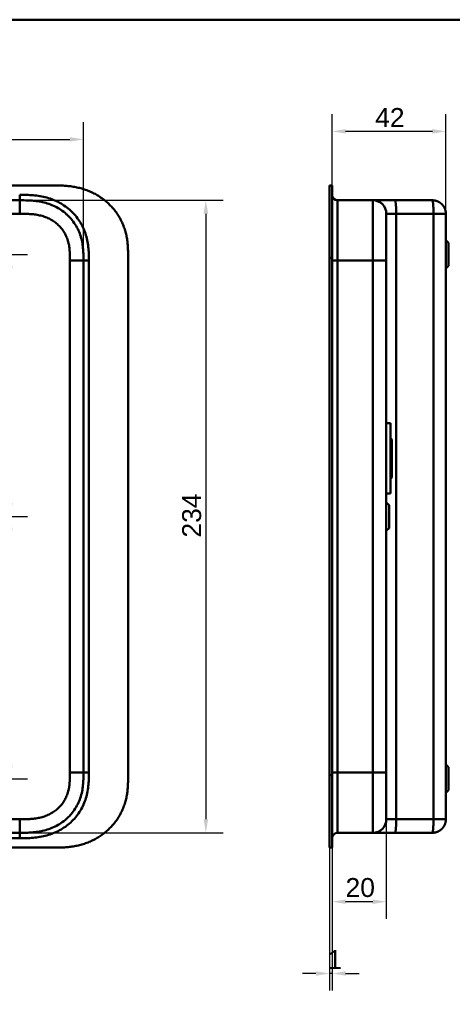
# Model space of a CAD drawing. Header units: millimetres. Extents: x 20 to 833, y 20 to 574.
# Tile 7 of 12: x 279 to 439, y 210 to 574. Entities that reach past the tile are written whole.
import ezdxf

# ---------------------------------------------------------------- set-up
doc = ezdxf.new("R2010")
doc.units = ezdxf.units.MM
doc.header["$LTSCALE"] = 2
for name, color, linetype, lineweight in [('Bemaßungen(DIN)', 7, 'Continuous', 25), ('Sichtbare Kanten(DIN)', 7, 'Continuous', 50), ('Sichtbare tangentiale Kanten(DIN)', 7, 'Continuous', 50), ('Skizziergeometrie(DIN)', 7, 'Continuous', 50)]:
    doc.layers.add(name, color=color, linetype=linetype, lineweight=lineweight)
doc.styles.add('STANDARD-DIN~0', font='arial.ttf')
doc.dimstyles.new('CAD-LAN', dxfattribs={"dimscale": 2, "dimtxt": 3.5, "dimasz": 2.5, "dimexe": 3.175, "dimexo": 0, "dimgap": 0.8, "dimtad": 1, "dimrnd": 1e-08, "dimtxsty": 'STANDARD-DIN~0', "dimcen": 0.09, "dimdle": 10, "dimclrd": 250, "dimclre": 250, "dimclrt": 250, "dimadec": 0, "dimazin": 2, "dimtfac": 1, "dimtmove": 0, "dimatfit": 3, "dimfxl": 1, "dimtolj": 1, "dimtzin": 0, "dimlwd": 25, "dimlwe": 25, "dimarcsym": 0})

# ---------------------------------------------------------------- blocks, each defined once
blk = doc.blocks.new('Ränder Standardrahmen')
at = {"layer": 'Skizziergeometrie(DIN)', "flags": 128}
blk.add_lwpolyline([(10, 10), (10, 287), (410, 287), (410, 10), (10, 10)], dxfattribs=at)
blk = doc.blocks.new('*D12')
at = {"layer": 'Bemaßungen(DIN)', "color": 250, "linetype": 'Continuous', "lineweight": 25, "true_color": 0x3f3f3f, "transparency": 16777216}
for p, q in [((255.35, 487.18), (281.7, 487.18)), ((275.35, 395.18), (275.35, 482.18)), ((137.35, 390.18), (281.7, 390.18))]:
    blk.add_line(p, q, dxfattribs=at)
at = {"layer": 'Bemaßungen(DIN)', "color": 250, "linetype": 'Continuous', "true_color": 0x3f3f3f, "transparency": 16777216}
for points in [[(274.52, 482.18), (276.18, 482.18), (275.35, 487.18)], [(274.52, 395.18), (276.18, 395.18), (275.35, 390.18)]]:
    blk.add_solid(points, dxfattribs=at)
at = {"layer": 'Defpoints', "color": 0, "linetype": 'Continuous', "transparency": 16777216}
for p in [(255.35, 487.18), (275.35, 487.18), (137.35, 390.18)]:
    blk.add_point(p, dxfattribs=at)
at = {"layer": 'Bemaßungen(DIN)', "color": 250, "linetype": 'Continuous', "lineweight": 25, "true_color": 0x3f3f3f, "transparency": 16777216, "insert": (266.6, 433.67), "char_height": 7, "attachment_point": 1, "rotation": 90, "style": 'STANDARD-DIN~0'}
blk.add_mtext('\\A1;97', dxfattribs=at)
blk = doc.blocks.new('*D13')
at = {"layer": 'Bemaßungen(DIN)', "color": 250, "linetype": 'Continuous', "lineweight": 25, "true_color": 0x3f3f3f, "transparency": 16777216}
for p, q in [((137.35, 390.18), (281.7, 390.18)), ((275.35, 385.18), (275.35, 298.18)), ((255.35, 293.18), (281.7, 293.18))]:
    blk.add_line(p, q, dxfattribs=at)
at = {"layer": 'Bemaßungen(DIN)', "color": 250, "linetype": 'Continuous', "true_color": 0x3f3f3f, "transparency": 16777216}
for points in [[(274.52, 385.18), (276.18, 385.18), (275.35, 390.18)], [(274.52, 298.18), (276.18, 298.18), (275.35, 293.18)]]:
    blk.add_solid(points, dxfattribs=at)
at = {"layer": 'Defpoints', "color": 0, "linetype": 'Continuous', "transparency": 16777216}
for p in [(137.35, 390.18), (255.35, 293.18), (275.35, 293.18)]:
    blk.add_point(p, dxfattribs=at)
at = {"layer": 'Bemaßungen(DIN)', "color": 250, "linetype": 'Continuous', "lineweight": 25, "true_color": 0x3f3f3f, "transparency": 16777216, "insert": (266.6, 336.67), "char_height": 7, "attachment_point": 1, "rotation": 90, "style": 'STANDARD-DIN~0'}
blk.add_mtext('\\A1;97', dxfattribs=at)
blk = doc.blocks.new('*D16')
at = {"layer": 'Bemaßungen(DIN)', "color": 250, "linetype": 'Continuous', "lineweight": 25, "true_color": 0x3f3f3f, "transparency": 16777216}
for p, q in [((278.81, 507.18), (353.93, 507.18)), ((347.58, 502.18), (347.58, 278.18)), ((278.81, 273.18), (353.93, 273.18))]:
    blk.add_line(p, q, dxfattribs=at)
at = {"layer": 'Bemaßungen(DIN)', "color": 250, "linetype": 'Continuous', "true_color": 0x3f3f3f, "transparency": 16777216}
for points in [[(346.75, 502.18), (348.42, 502.18), (347.58, 507.18)], [(346.75, 278.18), (348.42, 278.18), (347.58, 273.18)]]:
    blk.add_solid(points, dxfattribs=at)
at = {"layer": 'Defpoints', "color": 0, "linetype": 'Continuous', "transparency": 16777216}
for p in [(278.81, 507.18), (278.81, 273.18), (347.58, 273.18)]:
    blk.add_point(p, dxfattribs=at)
at = {"layer": 'Bemaßungen(DIN)', "color": 250, "linetype": 'Continuous', "lineweight": 25, "true_color": 0x3f3f3f, "transparency": 16777216, "insert": (338.83, 382.4), "char_height": 7, "attachment_point": 1, "rotation": 90, "style": 'STANDARD-DIN~0'}
blk.add_mtext('\\A1;234', dxfattribs=at)
blk = doc.blocks.new('*D17')
at = {"layer": 'Bemaßungen(DIN)', "color": 250, "linetype": 'Continuous', "lineweight": 25, "true_color": 0x3f3f3f, "transparency": 16777216}
for p, q in [((110.35, 484.9), (110.35, 536.07)), ((302.35, 484.9), (302.35, 536.07)), ((115.35, 529.72), (297.35, 529.72))]:
    blk.add_line(p, q, dxfattribs=at)
at = {"layer": 'Bemaßungen(DIN)', "color": 250, "linetype": 'Continuous', "true_color": 0x3f3f3f, "transparency": 16777216}
for points in [[(115.35, 530.55), (115.35, 528.89), (110.35, 529.72)], [(297.35, 530.55), (297.35, 528.89), (302.35, 529.72)]]:
    blk.add_solid(points, dxfattribs=at)
at = {"layer": 'Defpoints', "color": 0, "linetype": 'Continuous', "transparency": 16777216}
for p in [(302.35, 529.72), (110.35, 484.9), (302.35, 484.9)]:
    blk.add_point(p, dxfattribs=at)
at = {"layer": 'Bemaßungen(DIN)', "color": 250, "linetype": 'Continuous', "lineweight": 25, "true_color": 0x3f3f3f, "transparency": 16777216, "insert": (198.98, 538.47), "char_height": 7, "attachment_point": 1, "style": 'STANDARD-DIN~0'}
blk.add_mtext('\\A1;192', dxfattribs=at)
blk = doc.blocks.new('*D19')
at = {"layer": 'Bemaßungen(DIN)', "color": 250, "linetype": 'Continuous', "lineweight": 25, "true_color": 0x3f3f3f, "transparency": 16777216}
for p, q in [((394.23, 512.68), (394.23, 539.03)), ((436.26, 502.18), (436.26, 539.03)), ((431.26, 532.68), (399.23, 532.68))]:
    blk.add_line(p, q, dxfattribs=at)
at = {"layer": 'Bemaßungen(DIN)', "color": 250, "linetype": 'Continuous', "true_color": 0x3f3f3f, "transparency": 16777216}
for points in [[(399.23, 533.51), (399.23, 531.85), (394.23, 532.68)], [(431.26, 533.51), (431.26, 531.85), (436.26, 532.68)]]:
    blk.add_solid(points, dxfattribs=at)
at = {"layer": 'Defpoints', "color": 0, "linetype": 'Continuous', "transparency": 16777216}
for p in [(394.23, 532.68), (394.23, 512.68), (436.26, 502.18)]:
    blk.add_point(p, dxfattribs=at)
at = {"layer": 'Bemaßungen(DIN)', "color": 250, "linetype": 'Continuous', "lineweight": 25, "true_color": 0x3f3f3f, "transparency": 16777216, "insert": (410.12, 541.31), "char_height": 7, "attachment_point": 1, "style": 'STANDARD-DIN~0'}
blk.add_mtext('\\A1;42', dxfattribs=at)
blk = doc.blocks.new('*D20')
at = {"layer": 'Bemaßungen(DIN)', "color": 250, "linetype": 'Continuous', "lineweight": 25, "true_color": 0x3f3f3f, "transparency": 16777216}
for p, q in [((414.26, 278.18), (414.26, 241.33)), ((394.23, 267.68), (394.23, 241.33)), ((409.26, 247.68), (399.23, 247.68))]:
    blk.add_line(p, q, dxfattribs=at)
at = {"layer": 'Bemaßungen(DIN)', "color": 250, "linetype": 'Continuous', "true_color": 0x3f3f3f, "transparency": 16777216}
for points in [[(399.23, 248.51), (399.23, 246.85), (394.23, 247.68)], [(409.26, 248.51), (409.26, 246.85), (414.26, 247.68)]]:
    blk.add_solid(points, dxfattribs=at)
at = {"layer": 'Defpoints', "color": 0, "linetype": 'Continuous', "transparency": 16777216}
for p in [(414.26, 278.18), (394.23, 267.68), (394.23, 247.68)]:
    blk.add_point(p, dxfattribs=at)
at = {"layer": 'Bemaßungen(DIN)', "color": 250, "linetype": 'Continuous', "lineweight": 25, "true_color": 0x3f3f3f, "transparency": 16777216, "insert": (399.18, 256.43), "char_height": 7, "attachment_point": 1, "style": 'STANDARD-DIN~0'}
blk.add_mtext('\\A1;20', dxfattribs=at)
blk = doc.blocks.new('*D21')
at = {"layer": 'Bemaßungen(DIN)', "color": 250, "linetype": 'Continuous', "lineweight": 25, "true_color": 0x3f3f3f, "transparency": 16777216}
for p, q in [((393.26, 267.68), (393.26, 214.78)), ((394.23, 267.68), (394.23, 214.78)), ((388.26, 221.13), (383.26, 221.13)), ((394.23, 221.13), (393.26, 221.13)), ((399.23, 221.13), (404.23, 221.13))]:
    blk.add_line(p, q, dxfattribs=at)
at = {"layer": 'Bemaßungen(DIN)', "color": 250, "linetype": 'Continuous', "true_color": 0x3f3f3f, "transparency": 16777216}
for points in [[(388.26, 221.96), (388.26, 220.29), (393.26, 221.13)], [(399.23, 221.96), (399.23, 220.29), (394.23, 221.13)]]:
    blk.add_solid(points, dxfattribs=at)
at = {"layer": 'Defpoints', "color": 0, "linetype": 'Continuous', "transparency": 16777216}
for p in [(393.26, 267.68), (394.23, 267.68), (393.26, 221.13)]:
    blk.add_point(p, dxfattribs=at)
at = {"layer": 'Bemaßungen(DIN)', "color": 250, "linetype": 'Continuous', "lineweight": 25, "true_color": 0x3f3f3f, "transparency": 16777216, "insert": (392.45, 229.76), "char_height": 7, "attachment_point": 1, "style": 'STANDARD-DIN~0'}
blk.add_mtext('\\A1;1', dxfattribs=at)

msp = doc.modelspace()

# ---------------------------------------------------------------- linework, layer by layer
at = {"layer": 'Sichtbare Kanten(DIN)'}
for p, q in [((291.372, 512.681), (132.89, 512.681)), ((393.256, 485.897), (393.256, 512.682)), ((393.256, 512.682), (394.226, 512.682)), ((394.226, 512.682), (394.226, 485.897)), ((394.256, 511.682), (394.226, 511.682)), ((394.256, 511.682), (394.256, 485.897)), ((179.124, 507.181), (278.813, 507.181)), ((396.256, 507.181), (409.256, 507.181)), ((409.256, 507.181), (417.49, 507.181)), ((417.49, 507.181), (431.256, 507.181)), ((436.256, 278.182), (436.256, 502.181)), ((437.256, 491.431), (436.256, 492.431)), ((437.256, 491.431), (437.256, 482.931)), ((318.851, 294.466), (318.851, 485.938)), ((393.256, 294.466), (393.256, 485.897)), ((394.226, 485.897), (394.226, 294.466)), ((394.256, 485.897), (394.256, 294.466)), ((414.256, 295.466), (414.256, 484.897)), ((437.256, 482.931), (436.256, 481.931)), ((415.756, 424.681), (414.256, 424.681)), ((415.756, 398.681), (415.756, 424.681)), ((416.256, 418.681), (415.756, 419.181)), ((416.256, 404.681), (416.256, 418.681)), ((416.256, 404.681), (415.756, 404.181)), ((415.756, 398.681), (414.256, 398.681)), ((415.256, 394.431), (414.256, 395.431)), ((415.256, 394.431), (415.256, 385.931)), ((415.256, 385.931), (414.256, 384.931)), ((437.256, 297.431), (436.256, 298.431)), ((437.256, 297.431), (437.256, 288.931)), ((393.256, 267.681), (393.256, 294.466)), ((394.226, 294.466), (394.226, 267.681)), ((394.256, 294.466), (394.256, 268.681)), ((437.256, 288.931), (436.256, 287.931)), ((179.124, 273.182), (278.813, 273.182)), ((396.256, 273.182), (409.256, 273.182)), ((409.256, 273.182), (417.49, 273.182)), ((417.49, 273.182), (431.256, 273.182)), ((132.89, 267.681), (290.812, 267.681)), ((393.256, 267.681), (393.256, 267.681)), ((393.256, 267.681), (394.226, 267.681)), ((393.256, 267.681), (394.226, 267.681)), ((394.226, 268.681), (394.256, 268.681))]:
    msp.add_line(p, q, dxfattribs=at)
for points, knots in [([(318.851, 485.98), (318.851, 486.52), (318.85, 487.636), (318.815, 489.057), (318.733, 490.518), (318.622, 491.694), (318.413, 493.168), (318.185, 494.347), (317.814, 495.813), (317.446, 496.977), (316.894, 498.41), (316.378, 499.537), (315.639, 500.91), (314.974, 501.977), (314.056, 503.262), (313.252, 504.247), (312.167, 505.417), (311.239, 506.301), (310.011, 507.333), (308.977, 508.098), (307.63, 508.972), (306.513, 509.604), (305.075, 510.307), (303.897, 510.799), (302.398, 511.326), (301.182, 511.678), (299.65, 512.033), (298.418, 512.253), (296.878, 512.455), (295.649, 512.563), (294.122, 512.645), (292.795, 512.677), (291.782, 512.681), (291.372, 512.681)], [-0.99797722, -0.99797722, -0.99797722, -0.99797722, -0.95833335, -0.91666671, -0.89583339, -0.85416674, -0.83333342, -0.79166678, -0.77083345, -0.72916681, -0.70833349, -0.66666684, -0.64583352, -0.60416687, -0.58333355, -0.54166691, -0.52083358, -0.47916694, -0.45833362, -0.41666697, -0.39583365, -0.354167, -0.33333368, -0.29166704, -0.27083371, -0.22916707, -0.20833375, -0.1666671, -0.14583378, -0.10416714, -0.08333381, -0.04166717, -0.01304212, -0.01304212, -0.01304212, -0.01304212]), ([(278.813, 507.181), (279.796, 507.181), (280.78, 507.181), (281.774, 507.146), (282.123, 507.134), (282.464, 507.118), (282.818, 507.097), (283.569, 507.051), (284.284, 506.985), (285.008, 506.89), (285.768, 506.789), (286.519, 506.657), (287.266, 506.487), (288.047, 506.309), (288.817, 506.091), (289.573, 505.829), (290.351, 505.559), (291.112, 505.244), (291.851, 504.881), (292.601, 504.514), (293.328, 504.098), (294.023, 503.636), (294.725, 503.17), (295.397, 502.656), (296.028, 502.101), (296.186, 501.962), (296.343, 501.819), (296.497, 501.673), (296.961, 501.235), (297.402, 500.773), (297.816, 500.29), (298.37, 499.644), (298.878, 498.959), (299.333, 498.242), (299.786, 497.529), (300.189, 496.782), (300.536, 496.012), (300.858, 495.3), (301.133, 494.568), (301.364, 493.811), (301.379, 493.761), (301.394, 493.711), (301.409, 493.662), (301.636, 492.899), (301.817, 492.114), (301.954, 491.317), (302.086, 490.556), (302.176, 489.8), (302.237, 489.029), (302.293, 488.312), (302.322, 487.636), (302.338, 486.866), (302.351, 486.18), (302.351, 485.539), (302.351, 484.897)], [0.0000001, 0.0000001, 0.0000001, 0.0000001, 0.2950702, 0.2950702, 0.2950702, 0.3985893, 0.3985893, 0.3985893, 0.6181101, 0.6181101, 0.6181101, 0.8486648, 0.8486648, 0.8486648, 1.0894436, 1.0894436, 1.0894436, 1.3368527, 1.3368527, 1.3368527, 1.5877596, 1.5877596, 1.5877596, 1.8409496, 1.8409496, 1.8409496, 1.9045637, 1.9045637, 1.9045637, 2.0957547, 2.0957547, 2.0957547, 2.3511498, 2.3511498, 2.3511498, 2.6054898, 2.6054898, 2.6054898, 2.840499, 2.840499, 2.840499, 2.85612, 2.85612, 2.85612, 3.0996016, 3.0996016, 3.0996016, 3.3323228, 3.3323228, 3.3323228, 3.5487727, 3.5487727, 3.5487727, 3.7412916, 3.7412916, 3.7412916, 3.7412916]), ([(414.256, 484.897), (414.256, 485.138), (414.256, 485.379), (414.256, 485.619), (414.256, 485.767), (414.256, 485.914), (414.256, 486.062), (414.256, 486.136), (414.256, 486.209), (414.256, 486.283), (414.256, 486.357), (414.256, 486.431), (414.256, 486.505), (414.256, 486.578), (414.256, 486.652), (414.256, 486.726), (414.256, 487.038), (414.256, 487.351), (414.256, 487.671), (414.256, 487.983), (414.256, 488.284), (414.256, 488.596), (414.256, 488.603), (414.256, 488.61), (414.256, 488.618), (414.256, 489.243), (414.256, 489.846), (414.256, 490.443), (414.256, 490.451), (414.256, 490.46), (414.256, 490.469), (414.256, 491.063), (414.256, 491.654), (414.256, 492.233), (414.256, 492.238), (414.256, 492.242), (414.256, 492.246), (414.256, 492.826), (414.256, 493.399), (414.256, 493.951), (414.256, 494.503), (414.256, 495.043), (414.256, 495.555), (414.256, 496.07), (414.256, 496.564), (414.256, 497.028), (414.256, 497.493), (414.256, 497.934), (414.256, 498.339), (414.256, 498.746), (414.256, 499.123), (414.256, 499.464), (414.256, 499.805), (414.256, 500.114), (414.256, 500.386), (414.256, 500.658), (414.256, 500.897), (414.256, 501.099), (414.256, 501.1), (414.256, 501.102), (414.256, 501.103), (414.256, 501.303), (414.256, 501.471), (414.256, 501.608), (414.256, 501.609), (414.256, 501.61), (414.256, 501.611), (414.256, 501.746), (414.256, 501.85), (414.256, 501.93), (414.256, 501.931), (414.256, 501.932), (414.256, 501.933), (414.256, 502.012), (414.256, 502.067), (414.256, 502.105), (414.256, 502.105), (414.256, 502.106), (414.256, 502.106), (414.256, 502.125), (414.256, 502.138), (414.256, 502.149), (414.256, 502.16), (414.256, 502.167), (414.256, 502.172), (414.256, 502.18), (414.256, 502.182), (414.256, 502.182)], [25.7770823, 25.7770823, 25.7770823, 25.7770823, 25.849294, 25.849294, 25.849294, 25.8935657, 25.8935657, 25.8935657, 25.9157016, 25.9157016, 25.9157016, 25.9378374, 25.9378374, 25.9378374, 25.9599655, 25.9599655, 25.9599655, 26.0535869, 26.0535869, 26.0535869, 26.1450369, 26.1450369, 26.1450369, 26.1472006, 26.1472006, 26.1472006, 26.3307735, 26.3307735, 26.3307735, 26.3334135, 26.3334135, 26.3334135, 26.51606, 26.51606, 26.51606, 26.517402, 26.517402, 26.517402, 26.7003585, 26.7003585, 26.7003585, 26.8833778, 26.8833778, 26.8833778, 27.0671072, 27.0671072, 27.0671072, 27.2517301, 27.2517301, 27.2517301, 27.4368267, 27.4368267, 27.4368267, 27.6224172, 27.6224172, 27.6224172, 27.808465, 27.808465, 27.808465, 27.8095391, 27.8095391, 27.8095391, 27.994055, 27.994055, 27.994055, 27.9956707, 27.9956707, 27.9956707, 28.1782318, 28.1782318, 28.1782318, 28.1809444, 28.1809444, 28.1809444, 28.3622733, 28.3622733, 28.3622733, 28.3643726, 28.3643726, 28.3643726, 28.4545574, 28.4545574, 28.4545574, 28.5472062, 28.5472062, 28.5472062, 28.7073524, 28.7073524, 28.7073524, 28.7073524]), ([(302.351, 295.466), (302.351, 294.824), (302.351, 294.183), (302.338, 293.497), (302.322, 292.727), (302.293, 292.051), (302.237, 291.334), (302.176, 290.563), (302.086, 289.807), (301.954, 289.046), (301.817, 288.249), (301.636, 287.464), (301.409, 286.701), (301.394, 286.652), (301.379, 286.602), (301.364, 286.552), (301.133, 285.795), (300.858, 285.063), (300.536, 284.351), (300.189, 283.581), (299.786, 282.834), (299.333, 282.121), (298.878, 281.404), (298.37, 280.719), (297.816, 280.073), (297.402, 279.59), (296.961, 279.128), (296.497, 278.69), (296.343, 278.544), (296.186, 278.401), (296.028, 278.262), (295.397, 277.707), (294.725, 277.193), (294.023, 276.727), (293.328, 276.265), (292.601, 275.849), (291.851, 275.482), (291.112, 275.119), (290.351, 274.804), (289.573, 274.534), (288.817, 274.272), (288.047, 274.054), (287.266, 273.876), (286.519, 273.706), (285.768, 273.574), (285.008, 273.473), (284.284, 273.378), (283.569, 273.312), (282.818, 273.266), (282.464, 273.245), (282.123, 273.229), (281.773, 273.217), (280.94, 273.188), (280.115, 273.183), (279.292, 273.182), (279.132, 273.182), (278.972, 273.182), (278.813, 273.182)], [0.0000027, 0.0000027, 0.0000027, 0.0000027, 0.1925219, 0.1925219, 0.1925219, 0.4089719, 0.4089719, 0.4089719, 0.6416932, 0.6416932, 0.6416932, 0.885175, 0.885175, 0.885175, 0.9007934, 0.9007934, 0.9007934, 1.135805, 1.135805, 1.135805, 1.3901448, 1.3901448, 1.3901448, 1.6455397, 1.6455397, 1.6455397, 1.8367287, 1.8367287, 1.8367287, 1.9003445, 1.9003445, 1.9003445, 2.1535344, 2.1535344, 2.1535344, 2.404441, 2.404441, 2.404441, 2.6518499, 2.6518499, 2.6518499, 2.8926284, 2.8926284, 2.8926284, 3.1231828, 3.1231828, 3.1231828, 3.3427033, 3.3427033, 3.3427033, 3.4462223, 3.4462223, 3.4462223, 3.6934044, 3.6934044, 3.6934044, 3.7412921, 3.7412921, 3.7412921, 3.7412921]), ([(414.256, 278.182), (414.256, 278.182), (414.256, 278.182), (414.256, 278.182), (414.256, 278.182), (414.256, 278.182), (414.256, 278.183), (414.256, 278.183), (414.256, 278.183), (414.256, 278.184), (414.256, 278.185), (414.256, 278.186), (414.256, 278.188), (414.256, 278.189), (414.256, 278.19), (414.256, 278.191), (414.256, 278.194), (414.256, 278.196), (414.256, 278.2), (414.256, 278.202), (414.256, 278.204), (414.256, 278.206), (414.256, 278.209), (414.256, 278.211), (414.256, 278.214), (414.256, 278.225), (414.256, 278.238), (414.256, 278.257), (414.256, 278.257), (414.256, 278.258), (414.256, 278.258), (414.256, 278.296), (414.256, 278.351), (414.256, 278.43), (414.256, 278.431), (414.256, 278.432), (414.256, 278.433), (414.256, 278.513), (414.256, 278.617), (414.256, 278.752), (414.256, 278.753), (414.256, 278.754), (414.256, 278.755), (414.256, 278.892), (414.256, 279.06), (414.256, 279.26), (414.256, 279.261), (414.256, 279.263), (414.256, 279.264), (414.256, 279.466), (414.256, 279.705), (414.256, 279.977), (414.256, 280.249), (414.256, 280.558), (414.256, 280.899), (414.256, 281.24), (414.256, 281.617), (414.256, 282.024), (414.256, 282.429), (414.256, 282.87), (414.256, 283.335), (414.256, 283.799), (414.256, 284.293), (414.256, 284.808), (414.256, 285.32), (414.256, 285.86), (414.256, 286.412), (414.256, 286.964), (414.256, 287.537), (414.256, 288.117), (414.256, 288.121), (414.256, 288.125), (414.256, 288.13), (414.256, 288.709), (414.256, 289.3), (414.256, 289.894), (414.256, 289.903), (414.256, 289.912), (414.256, 289.92), (414.256, 290.517), (414.256, 291.12), (414.256, 291.745), (414.256, 291.753), (414.256, 291.76), (414.256, 291.767), (414.256, 292.079), (414.256, 292.38), (414.256, 292.689), (414.256, 293.006), (414.256, 293.322), (414.256, 293.637), (414.256, 294.248), (414.256, 294.858), (414.256, 295.466)], [3.8795396, 3.8795396, 3.8795396, 3.8795396, 3.9500796, 3.9500796, 3.9500796, 3.9729083, 3.9729083, 3.9729083, 3.9957369, 3.9957369, 3.9957369, 4.0413942, 4.0413942, 4.0413942, 4.0642228, 4.0642228, 4.0642228, 4.1103649, 4.1103649, 4.1103649, 4.1334359, 4.1334359, 4.1334359, 4.1565069, 4.1565069, 4.1565069, 4.2466916, 4.2466916, 4.2466916, 4.2487909, 4.2487909, 4.2487909, 4.4301197, 4.4301197, 4.4301197, 4.4328324, 4.4328324, 4.4328324, 4.6153934, 4.6153934, 4.6153934, 4.6170091, 4.6170091, 4.6170091, 4.8015249, 4.8015249, 4.8015249, 4.802599, 4.802599, 4.802599, 4.9886467, 4.9886467, 4.9886467, 5.1742372, 5.1742372, 5.1742372, 5.3593337, 5.3593337, 5.3593337, 5.5439566, 5.5439566, 5.5439566, 5.7276859, 5.7276859, 5.7276859, 5.9107052, 5.9107052, 5.9107052, 6.0936617, 6.0936617, 6.0936617, 6.0950038, 6.0950038, 6.0950038, 6.2776503, 6.2776503, 6.2776503, 6.2802935, 6.2802935, 6.2802935, 6.4638632, 6.4638632, 6.4638632, 6.4660269, 6.4660269, 6.4660269, 6.5574768, 6.5574768, 6.5574768, 6.6515247, 6.6515247, 6.6515247, 6.8339614, 6.8339614, 6.8339614, 6.8339614]), ([(290.812, 267.681), (291.407, 267.681), (292.605, 267.682), (294.122, 267.718), (295.649, 267.8), (296.878, 267.908), (298.418, 268.11), (299.65, 268.33), (301.182, 268.685), (302.398, 269.037), (303.897, 269.564), (305.075, 270.056), (306.513, 270.759), (307.63, 271.391), (308.977, 272.265), (310.011, 273.03), (311.239, 274.062), (312.167, 274.946), (313.252, 276.116), (314.055, 277.101), (314.974, 278.386), (315.639, 279.453), (316.378, 280.826), (316.894, 281.953), (317.446, 283.386), (317.814, 284.55), (318.185, 286.016), (318.413, 287.195), (318.622, 288.669), (318.733, 289.845), (318.815, 291.306), (318.851, 292.755), (318.851, 293.898), (318.851, 294.466)], [-0.99999768, -0.99999768, -0.99999768, -0.99999768, -0.95833111, -0.91666454, -0.89583125, -0.85416468, -0.8333314, -0.79166483, -0.77083154, -0.72916497, -0.70833169, -0.66666512, -0.64583183, -0.60416526, -0.58333198, -0.54166541, -0.52083212, -0.47916555, -0.45833227, -0.4166657, -0.39583241, -0.35416584, -0.33333256, -0.29166599, -0.2708327, -0.22916613, -0.20833285, -0.16666628, -0.14583299, -0.10416642, -0.08333314, -0.04166657, -0.00000215, -0.00000215, -0.00000215, -0.00000215])]:
    msp.add_open_spline(points, degree=3, knots=knots, dxfattribs=at)
for points, degree in [([(396.256, 507.181), (395.152, 507.181), (394.256, 508.077), (394.256, 509.181)], 3), ([(409.256, 507.181), (412.018, 507.181), (414.256, 504.943), (414.256, 502.181)], 3), ([(431.256, 507.181), (431.36, 507.181), (431.566, 507.176), (431.871, 507.153), (432.268, 507.092), (432.748, 506.968), (433.208, 506.799), (433.646, 506.588), (434.059, 506.337), (434.444, 506.048), (434.8, 505.725), (435.123, 505.369), (435.412, 504.984), (435.663, 504.571), (435.874, 504.133), (436.043, 503.673), (436.166, 503.193), (436.228, 502.796), (436.251, 502.491), (436.256, 502.285), (436.256, 502.181)], 5), ([(302.351, 484.897), (302.351, 390.181), (302.351, 295.466)], 2), ([(409.256, 273.182), (412.018, 273.182), (414.256, 275.42), (414.256, 278.182)], 3), ([(436.256, 278.182), (436.256, 278.078), (436.251, 277.872), (436.228, 277.567), (436.166, 277.17), (436.043, 276.69), (435.874, 276.23), (435.663, 275.792), (435.412, 275.379), (435.123, 274.994), (434.8, 274.638), (434.444, 274.315), (434.059, 274.026), (433.646, 273.775), (433.208, 273.564), (432.748, 273.395), (432.268, 273.271), (431.871, 273.21), (431.566, 273.187), (431.36, 273.182), (431.256, 273.182)], 5), ([(396.256, 273.182), (395.152, 273.182), (394.257, 272.286), (394.256, 271.182)], 3)]:
    msp.add_open_spline(points, degree=degree, dxfattribs=at)
at = {"layer": 'Sichtbare tangentiale Kanten(DIN)'}
for p, q in [((278.813, 507.181), (278.813, 509.181)), ((278.813, 502.181), (278.813, 507.181)), ((396.256, 507.181), (396.256, 484.897)), ((409.256, 484.897), (409.256, 507.181)), ((179.124, 502.181), (278.813, 502.181)), ((417.916, 502.181), (431.682, 502.181)), ((417.916, 278.182), (417.916, 502.181)), ((431.682, 502.181), (431.682, 278.182)), ((297.351, 484.897), (302.351, 484.897)), ((304.351, 484.897), (302.351, 484.897)), ((393.256, 485.897), (394.226, 485.897)), ((394.226, 485.897), (394.256, 485.897)), ((409.256, 484.897), (396.256, 484.897)), ((396.256, 484.897), (396.256, 295.466)), ((409.256, 295.466), (409.256, 484.897)), ((297.351, 295.466), (302.351, 295.466)), ((302.351, 295.466), (304.351, 295.466)), ((396.256, 295.466), (396.256, 295.466)), ((396.256, 295.466), (409.256, 295.466)), ((396.256, 295.466), (396.256, 273.182)), ((409.256, 273.182), (409.256, 295.466)), ((393.256, 294.466), (394.226, 294.466)), ((394.226, 294.466), (394.256, 294.466)), ((278.813, 278.182), (179.124, 278.182)), ((278.813, 278.182), (278.813, 273.182)), ((431.682, 278.182), (417.916, 278.182)), ((278.813, 273.182), (278.813, 271.182))]:
    msp.add_line(p, q, dxfattribs=at)
for points, knots in [([(278.813, 509.181), (279.03, 509.181), (279.246, 509.181), (279.463, 509.181), (279.664, 509.181), (279.865, 509.18), (280.065, 509.178), (280.166, 509.178), (280.266, 509.177), (280.366, 509.176), (280.661, 509.173), (280.955, 509.169), (281.269, 509.161), (281.276, 509.161), (281.284, 509.161), (281.291, 509.161), (282.175, 509.14), (282.974, 509.1), (283.782, 509.032), (283.797, 509.031), (283.811, 509.03), (283.825, 509.029), (284.648, 508.959), (285.477, 508.857), (286.3, 508.717), (286.308, 508.715), (286.316, 508.714), (286.324, 508.713), (287.151, 508.571), (287.973, 508.391), (288.786, 508.167), (288.792, 508.165), (288.799, 508.163), (288.805, 508.162), (290.444, 507.708), (292.046, 507.07), (293.52, 506.271), (294.999, 505.468), (296.416, 504.464), (297.662, 503.321), (298.898, 502.187), (300.008, 500.879), (300.919, 499.474), (301.827, 498.074), (302.565, 496.539), (303.1, 494.946), (303.102, 494.942), (303.103, 494.938), (303.104, 494.934), (303.373, 494.134), (303.593, 493.313), (303.766, 492.491), (303.767, 492.484), (303.768, 492.477), (303.77, 492.471), (303.942, 491.646), (304.07, 490.807), (304.158, 489.977), (304.159, 489.963), (304.161, 489.949), (304.162, 489.936), (304.248, 489.117), (304.298, 488.3), (304.324, 487.424), (304.325, 487.411), (304.325, 487.399), (304.326, 487.386), (304.351, 486.532), (304.351, 485.715), (304.351, 484.897)], [0, 0, 0, 0, 0.0650777, 0.0650777, 0.0650777, 0.1252827, 0.1252827, 0.1252827, 0.1553853, 0.1553853, 0.1553853, 0.2436568, 0.2436568, 0.2436568, 0.2456929, 0.2456929, 0.2456929, 0.4930009, 0.4930009, 0.4930009, 0.4974115, 0.4974115, 0.4974115, 0.7489081, 0.7489081, 0.7489081, 0.7513214, 0.7513214, 0.7513214, 1.0041321, 1.0041321, 1.0041321, 1.0061267, 1.0061267, 1.0061267, 1.5162149, 1.5162149, 1.5162149, 2.0281718, 2.0281718, 2.0281718, 2.5361223, 2.5361223, 2.5361223, 3.0426859, 3.0426859, 3.0426859, 3.0439753, 3.0439753, 3.0439753, 3.2980943, 3.2980943, 3.2980943, 3.3001636, 3.3001636, 3.3001636, 3.5548437, 3.5548437, 3.5548437, 3.5590862, 3.5590862, 3.5590862, 3.8104505, 3.8104505, 3.8104505, 3.8140929, 3.8140929, 3.8140929, 4.0593758, 4.0593758, 4.0593758, 4.0593758]), ([(278.813, 502.181), (279.054, 502.181), (279.294, 502.181), (279.535, 502.181), (279.61, 502.181), (279.684, 502.181), (279.759, 502.18), (279.833, 502.18), (279.908, 502.18), (279.982, 502.179), (280.131, 502.178), (280.28, 502.177), (280.429, 502.175), (280.503, 502.174), (280.578, 502.173), (280.652, 502.172), (280.806, 502.17), (280.96, 502.167), (281.114, 502.163), (281.191, 502.161), (281.267, 502.159), (281.344, 502.157), (281.421, 502.155), (281.498, 502.153), (281.578, 502.15), (281.891, 502.139), (282.189, 502.126), (282.497, 502.107), (282.505, 502.107), (282.512, 502.106), (282.519, 502.106), (283.14, 502.068), (283.733, 502.014), (284.33, 501.936), (284.339, 501.934), (284.348, 501.933), (284.357, 501.932), (284.958, 501.852), (285.553, 501.749), (286.144, 501.615), (286.149, 501.613), (286.154, 501.612), (286.16, 501.611), (286.757, 501.475), (287.351, 501.307), (287.928, 501.107), (287.932, 501.106), (287.935, 501.105), (287.938, 501.104), (288.521, 500.902), (289.097, 500.663), (289.652, 500.391), (290.205, 500.12), (290.744, 499.811), (291.259, 499.47), (291.771, 499.13), (292.264, 498.753), (292.726, 498.346), (293.186, 497.941), (293.621, 497.501), (294.02, 497.036), (294.418, 496.572), (294.785, 496.077), (295.112, 495.561), (295.438, 495.049), (295.729, 494.509), (295.978, 493.957), (296.227, 493.405), (296.439, 492.831), (296.612, 492.251), (296.613, 492.247), (296.615, 492.242), (296.616, 492.238), (296.788, 491.659), (296.923, 491.067), (297.026, 490.472), (297.028, 490.464), (297.029, 490.455), (297.031, 490.447), (297.133, 489.849), (297.205, 489.247), (297.254, 488.62), (297.254, 488.613), (297.255, 488.606), (297.255, 488.598), (297.279, 488.287), (297.297, 487.985), (297.31, 487.676), (297.324, 487.358), (297.333, 487.042), (297.34, 486.727), (297.351, 486.115), (297.351, 485.505), (297.351, 484.897)], [0, 0, 0, 0, 0.0722696, 0.0722696, 0.0722696, 0.0946026, 0.0946026, 0.0946026, 0.1169355, 0.1169355, 0.1169355, 0.1616015, 0.1616015, 0.1616015, 0.1839344, 0.1839344, 0.1839344, 0.2301086, 0.2301086, 0.2301086, 0.2531957, 0.2531957, 0.2531957, 0.2762828, 0.2762828, 0.2762828, 0.3665177, 0.3665177, 0.3665177, 0.3686312, 0.3686312, 0.3686312, 0.550067, 0.550067, 0.550067, 0.5527949, 0.5527949, 0.5527949, 0.7354684, 0.7354684, 0.7354684, 0.7370926, 0.7370926, 0.7370926, 0.9217286, 0.9217286, 0.9217286, 0.9228081, 0.9228081, 0.9228081, 1.1089822, 1.1089822, 1.1089822, 1.2946981, 1.2946981, 1.2946981, 1.479922, 1.479922, 1.479922, 1.6644007, 1.6644007, 1.6644007, 1.8485383, 1.8485383, 1.8485383, 2.0316869, 2.0316869, 2.0316869, 2.2147673, 2.2147673, 2.2147673, 2.2161124, 2.2161124, 2.2161124, 2.3988762, 2.3988762, 2.3988762, 2.4015167, 2.4015167, 2.4015167, 2.5852125, 2.5852125, 2.5852125, 2.5873796, 2.5873796, 2.5873796, 2.6788906, 2.6788906, 2.6788906, 2.7730035, 2.7730035, 2.7730035, 2.9555672, 2.9555672, 2.9555672, 2.9555672]), ([(297.351, 295.466), (297.351, 295.222), (297.351, 294.978), (297.35, 294.734), (297.35, 294.588), (297.349, 294.442), (297.348, 294.295), (297.347, 294.222), (297.347, 294.149), (297.346, 294.075), (297.345, 294.002), (297.344, 293.929), (297.343, 293.856), (297.342, 293.782), (297.341, 293.709), (297.339, 293.636), (297.334, 293.323), (297.325, 293.01), (297.311, 292.69), (297.297, 292.378), (297.279, 292.076), (297.255, 291.765), (297.255, 291.757), (297.254, 291.75), (297.254, 291.743), (297.205, 291.116), (297.133, 290.514), (297.031, 289.916), (297.029, 289.908), (297.028, 289.899), (297.026, 289.891), (296.923, 289.296), (296.788, 288.704), (296.616, 288.125), (296.615, 288.121), (296.613, 288.116), (296.612, 288.112), (296.439, 287.532), (296.227, 286.958), (295.978, 286.406), (295.729, 285.854), (295.438, 285.314), (295.112, 284.802), (294.785, 284.287), (294.419, 283.792), (294.021, 283.329), (293.622, 282.863), (293.187, 282.423), (292.726, 282.017), (292.264, 281.61), (291.771, 281.233), (291.259, 280.893), (290.745, 280.552), (290.205, 280.243), (289.652, 279.972), (289.097, 279.7), (288.521, 279.461), (287.938, 279.259), (287.935, 279.258), (287.932, 279.257), (287.928, 279.256), (287.351, 279.056), (286.757, 278.888), (286.16, 278.752), (286.154, 278.751), (286.149, 278.75), (286.144, 278.748), (285.553, 278.614), (284.958, 278.511), (284.357, 278.431), (284.348, 278.43), (284.339, 278.429), (284.33, 278.427), (283.733, 278.349), (283.14, 278.295), (282.519, 278.257), (282.512, 278.257), (282.505, 278.256), (282.497, 278.256), (282.189, 278.237), (281.892, 278.224), (281.587, 278.214), (281.274, 278.203), (280.963, 278.196), (280.652, 278.191), (280.037, 278.181), (279.424, 278.181), (278.813, 278.182)], [0, 0, 0, 0, 0.073129, 0.073129, 0.073129, 0.1170868, 0.1170868, 0.1170868, 0.1390657, 0.1390657, 0.1390657, 0.1610445, 0.1610445, 0.1610445, 0.1830156, 0.1830156, 0.1830156, 0.2767014, 0.2767014, 0.2767014, 0.3682123, 0.3682123, 0.3682123, 0.3703794, 0.3703794, 0.3703794, 0.5540752, 0.5540752, 0.5540752, 0.5567155, 0.5567155, 0.5567155, 0.7394794, 0.7394794, 0.7394794, 0.7408245, 0.7408245, 0.7408245, 0.9239048, 0.9239048, 0.9239048, 1.1070533, 1.1070533, 1.1070533, 1.2909149, 1.2909149, 1.2909149, 1.4756691, 1.4756691, 1.4756691, 1.6608929, 1.6608929, 1.6608929, 1.8466086, 1.8466086, 1.8466086, 2.0327825, 2.0327825, 2.0327825, 2.033862, 2.033862, 2.033862, 2.2184979, 2.2184979, 2.2184979, 2.2201221, 2.2201221, 2.2201221, 2.4027955, 2.4027955, 2.4027955, 2.4055233, 2.4055233, 2.4055233, 2.586959, 2.586959, 2.586959, 2.5890725, 2.5890725, 2.5890725, 2.6793073, 2.6793073, 2.6793073, 2.7720151, 2.7720151, 2.7720151, 2.9555879, 2.9555879, 2.9555879, 2.9555879]), ([(304.351, 295.466), (304.351, 295.343), (304.351, 295.221), (304.351, 294.997), (304.351, 294.896), (304.35, 294.694), (304.35, 294.593), (304.347, 293.987), (304.34, 293.482), (304.326, 292.977)], [0, 0, 0, 0, 0.03676501, 0.03676501, 0.06707453, 0.06707453, 0.09738405, 0.09738405, 0.24893164, 0.24893164, 0.24893164, 0.24893164]), ([(304.326, 292.977), (304.298, 292.064), (304.248, 291.246), (304.162, 290.427), (304.161, 290.414), (304.159, 290.4), (304.158, 290.386), (304.07, 289.556), (303.942, 288.717), (303.77, 287.892), (303.768, 287.886), (303.767, 287.879), (303.766, 287.872), (303.593, 287.05), (303.373, 286.229), (303.104, 285.429), (303.103, 285.425), (303.102, 285.421), (303.1, 285.417), (302.565, 283.824), (301.827, 282.289), (300.919, 280.888), (300.007, 279.484), (298.898, 278.176), (297.662, 277.042), (296.416, 275.899), (294.999, 274.895), (293.52, 274.092), (292.046, 273.293), (290.444, 272.655), (288.805, 272.201), (288.799, 272.2), (288.792, 272.198), (288.786, 272.196), (287.973, 271.972), (287.151, 271.792), (286.324, 271.65), (286.316, 271.649), (286.308, 271.648), (286.3, 271.646), (285.477, 271.506), (284.648, 271.405), (283.826, 271.334), (283.811, 271.333), (283.797, 271.332), (283.782, 271.331), (282.974, 271.263), (282.175, 271.224), (281.31, 271.203), (281.296, 271.202), (281.283, 271.202), (281.269, 271.202), (280.424, 271.182), (279.619, 271.181), (278.813, 271.182)], [0.2489316, 0.2489316, 0.2489316, 0.2489316, 0.5002989, 0.5002989, 0.5002989, 0.5045423, 0.5045423, 0.5045423, 0.7592332, 0.7592332, 0.7592332, 0.7613025, 0.7613025, 0.7613025, 1.01543, 1.01543, 1.01543, 1.0167198, 1.0167198, 1.0167198, 1.5232849, 1.5232849, 1.5232849, 2.0312283, 2.0312283, 2.0312283, 2.5431846, 2.5431846, 2.5431846, 3.0532744, 3.0532744, 3.0532744, 3.0552733, 3.0552733, 3.0552733, 3.3080792, 3.3080792, 3.3080792, 3.3104825, 3.3104825, 3.3104825, 3.5619885, 3.5619885, 3.5619885, 3.5664026, 3.5664026, 3.5664026, 3.8137067, 3.8137067, 3.8137067, 3.8175992, 3.8175992, 3.8175992, 4.0593829, 4.0593829, 4.0593829, 4.0593829])]:
    msp.add_open_spline(points, degree=3, knots=knots, dxfattribs=at)
for points, degree in [([(417.49, 507.181), (417.725, 507.181), (417.916, 504.943), (417.916, 502.181)], 3), ([(431.682, 502.181), (431.682, 502.285), (431.681, 502.491), (431.679, 502.796), (431.674, 503.193), (431.664, 503.673), (431.649, 504.133), (431.631, 504.571), (431.61, 504.984), (431.585, 505.369), (431.558, 505.725), (431.528, 506.048), (431.495, 506.337), (431.46, 506.588), (431.422, 506.799), (431.383, 506.968), (431.342, 507.092), (431.308, 507.153), (431.283, 507.176), (431.265, 507.181), (431.256, 507.181)], 5), ([(414.256, 502.181), (414.256, 502.181), (415.846, 502.181), (417.916, 502.181)], 3), ([(436.256, 502.181), (436.256, 502.181), (436.252, 502.181), (436.231, 502.181), (436.176, 502.181), (436.066, 502.181), (435.915, 502.181), (435.725, 502.181), (435.5, 502.181), (435.239, 502.181), (434.947, 502.181), (434.624, 502.181), (434.273, 502.181), (433.895, 502.181), (433.494, 502.181), (433.07, 502.181), (432.626, 502.181), (432.256, 502.181), (431.972, 502.181), (431.779, 502.181), (431.682, 502.181)], 5), ([(297.351, 484.897), (297.351, 421.753), (297.351, 358.61), (297.351, 295.466)], 3), ([(304.351, 484.897), (304.351, 421.753), (304.351, 358.61), (304.351, 295.466)], 3), ([(396.256, 484.897), (395.152, 484.897), (394.256, 484.897), (394.256, 484.897)], 3), ([(409.256, 484.897), (412.018, 484.897), (414.256, 484.897), (414.256, 484.897)], 3), ([(396.256, 295.466), (395.152, 295.466), (394.256, 295.466), (394.256, 295.466)], 3), ([(409.256, 295.466), (412.018, 295.466), (414.256, 295.466), (414.256, 295.466)], 3), ([(417.916, 278.182), (415.846, 278.182), (414.256, 278.182), (414.256, 278.182)], 3), ([(417.49, 273.182), (417.725, 273.182), (417.916, 275.42), (417.916, 278.182)], 3), ([(431.256, 273.182), (431.265, 273.182), (431.283, 273.187), (431.308, 273.21), (431.342, 273.271), (431.383, 273.395), (431.422, 273.564), (431.46, 273.775), (431.495, 274.026), (431.528, 274.315), (431.558, 274.638), (431.585, 274.994), (431.61, 275.379), (431.631, 275.792), (431.649, 276.23), (431.664, 276.69), (431.674, 277.17), (431.679, 277.567), (431.681, 277.872), (431.682, 278.078), (431.682, 278.182)], 5), ([(431.682, 278.182), (431.779, 278.182), (431.972, 278.182), (432.256, 278.182), (432.626, 278.182), (433.07, 278.182), (433.494, 278.182), (433.895, 278.182), (434.273, 278.182), (434.624, 278.182), (434.947, 278.182), (435.239, 278.182), (435.5, 278.182), (435.725, 278.182), (435.915, 278.182), (436.066, 278.182), (436.176, 278.182), (436.231, 278.182), (436.252, 278.182), (436.256, 278.182), (436.256, 278.182)], 5), ([(278.813, 271.182), (230.505, 271.182), (182.197, 271.182), (133.889, 271.182)], 3)]:
    msp.add_open_spline(points, degree=degree, dxfattribs=at)

# ---------------------------------------------------------------- block references
at = {"xscale": 2, "yscale": 2, "zscale": 2}
msp.add_blockref('Ränder Standardrahmen', (0, 0), dxfattribs=at)

# ---------------------------------------------------------------- dimensions: what is measured, and where the dimension line sits
at = {"layer": 'Bemaßungen(DIN)', "color": 250, "linetype": 'Continuous', "lineweight": 25, "true_color": 0x3f3f3f}
for base, p1, p2, angle, override, picture, middle in [((394.226, 532.682), (436.256, 502.181), (394.226, 512.682), 180, {"dimgap": 0.8, "dimdec": 0, "dimtol": 0, "dimlim": 0, "dimtp": 0, "dimtm": 0, "dimtdec": 2, "dimtofl": 0, "dimatfit": 1}, '*D19', (415.241, 532.682)), ((302.351, 529.72), (110.351, 484.897), (302.351, 484.897), 180, {"dimgap": 0.8, "dimdec": 2, "dimtol": 0, "dimlim": 0, "dimtp": 0, "dimtm": 0, "dimtdec": 2, "dimtofl": 0, "dimatfit": 1}, '*D17', (206.351, 529.72)), ((347.585, 273.182), (278.813, 507.181), (278.813, 273.182), 90, {"dimgap": 0.8, "dimdec": 2, "dimtol": 0, "dimlim": 0, "dimtp": 0, "dimtm": 0, "dimtdec": 2, "dimtofl": 0, "dimatfit": 1}, '*D16', (347.585, 390.182)), ((275.351, 487.181), (137.351, 390.181), (255.351, 487.181), 90, {"dimgap": 0.8, "dimdec": 2, "dimtol": 0, "dimlim": 0, "dimtp": 0, "dimtm": 0, "dimtdec": 2, "dimtofl": 0, "dimatfit": 1}, '*D12', (275.351, 438.681)), ((275.351, 293.181), (137.351, 390.181), (255.351, 293.181), 90, {"dimgap": 0.8, "dimdec": 2, "dimtol": 0, "dimlim": 0, "dimtp": 0, "dimtm": 0, "dimtdec": 2, "dimtofl": 0, "dimatfit": 1}, '*D13', (275.351, 341.681)), ((394.226, 247.681), (414.256, 278.182), (394.226, 267.681), 180, {"dimgap": 0.8, "dimdec": 0, "dimtol": 0, "dimlim": 0, "dimtp": 0, "dimtm": 0, "dimtdec": 2, "dimtofl": 0, "dimatfit": 1}, '*D20', (404.241, 247.681)), ((393.256, 221.127), (394.226, 267.681), (393.256, 267.681), 180, {"dimgap": 0.8, "dimdec": 0, "dimtol": 0, "dimlim": 0, "dimtp": 0, "dimtm": 0, "dimtdec": 2, "dimtofl": 1, "dimatfit": 1}, '*D21', (393.741, 221.127))]:
    dim = msp.add_linear_dim(base=base, p1=p1, p2=p2, angle=angle, dimstyle='CAD-LAN', override=override, dxfattribs=at)
    dim.commit()
    dim.dimension.update_dxf_attribs({"geometry": picture, "text_midpoint": middle, "dimtype": 160})

doc.saveas('drawing.dxf')
